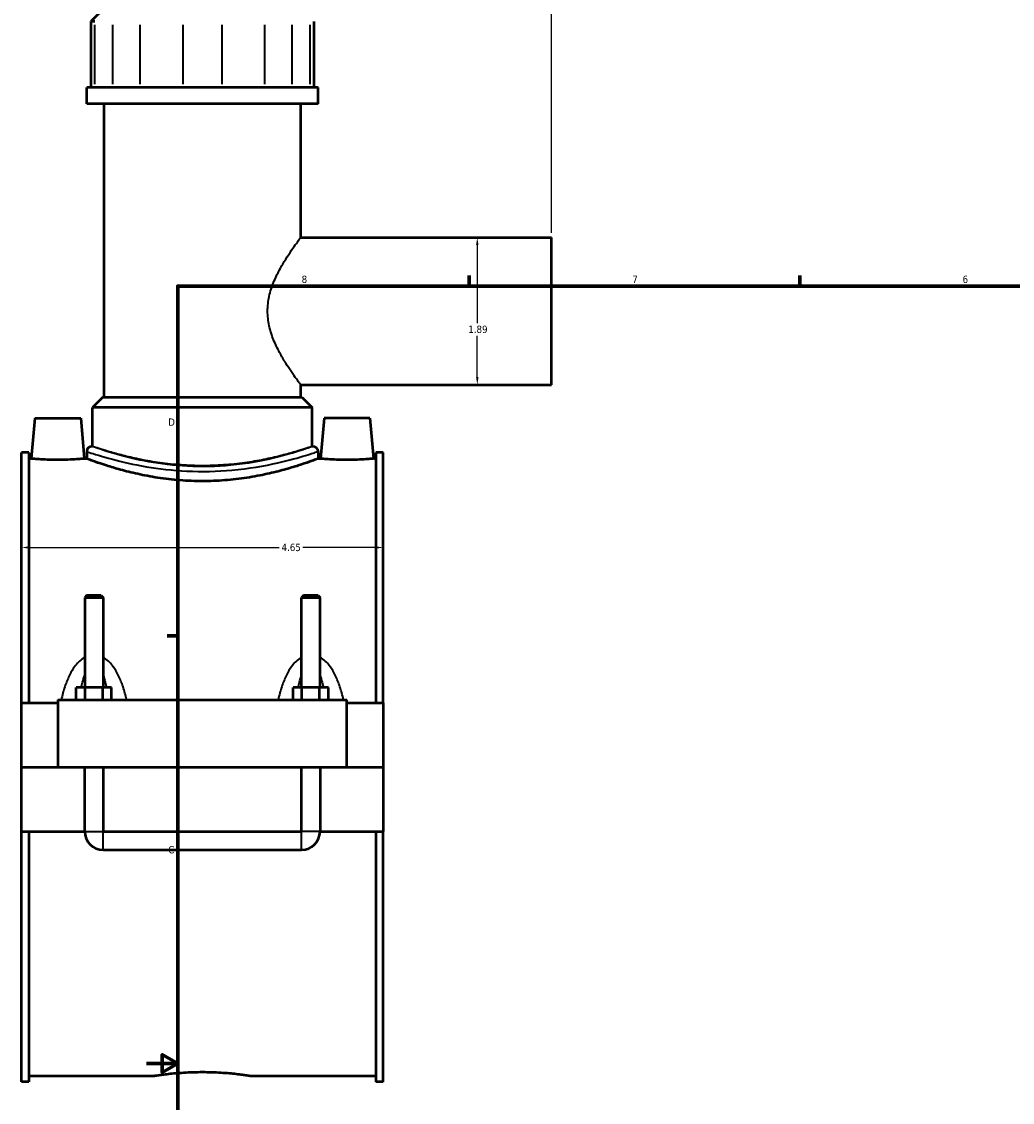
# Model space of a CAD drawing. Header units: inches. Extents: x -1.5 to 49.5, y -2 to 48.7.
# Tile 2 of 8: x -1.5 to 11.2, y 10.5 to 24.4. Entities that reach past the tile are written whole.
import ezdxf

# ---------------------------------------------------------------- set-up
doc = ezdxf.new("R2010")
doc.units = ezdxf.units.IN
doc.header["$MEASUREMENT"] = 0
for name, color, linetype, lineweight in [('Border (ANSI)', 7, 'Continuous', 70), ('Dimension (ANSI)', 7, 'Continuous', 25), ('Visible (ANSI)', 7, 'Continuous', 50), ('Visible Narrow (ANSI)', 7, 'Continuous', 35)]:
    doc.layers.add(name, color=color, linetype=linetype, lineweight=lineweight)
doc.styles.add('Note Text (ANSI)', font='tahoma.ttf')
doc.dimstyles.new('Default (ANSI)', dxfattribs={"dimtxt": 0.094488, "dimasz": 0.098425, "dimexe": 0.125, "dimexo": 0.0625, "dimgap": 0.031496, "dimtad": 0, "dimtih": 1, "dimtoh": 1, "dimrnd": 1e-08, "dimzin": 4, "dimdsep": 46, "dimtxsty": 'Note Text (ANSI)', "dimcen": 0.09, "dimdle": 0.393701, "dimclrd": 256, "dimclre": 256, "dimclrt": 5, "dimadec": 0, "dimazin": 1, "dimtfac": 1, "dimtofl": 0, "dimtmove": 0, "dimatfit": 3, "dimfxl": 1, "dimtolj": 1, "dimtzin": 4, "dimlwd": -1, "dimlwe": -1, "dimarcsym": 0})

# ---------------------------------------------------------------- blocks, each defined once
blk = doc.blocks.new('Borders Default Border')
at = {"layer": 'Border (ANSI)'}
for p, q in [((4.25, 21), (4.25, 21.134)), ((8.5, 21), (8.5, 21.134)), ((0.5, 16.5), (0.366, 16.5))]:
    blk.add_line(p, q, dxfattribs=at)
at = {"layer": 'Border (ANSI)', "flags": 128}
for points in [[(0.5, 1), (0.5, 21), (33.5, 21), (33.5, 1), (0.5, 1)], [(0.1, 11), (0.5, 11), (0.3, 11.115), (0.3, 10.885), (0.5, 11)]]:
    blk.add_lwpolyline(points, dxfattribs=at)
at = {"layer": 'Border (ANSI)', "color": 5, "true_color": 0x0000ff, "char_height": 0.0945, "attachment_point": 7, "style": 'Note Text (ANSI)'}
for s, insert in [('8', (2.094, 21.038)), ('7', (6.346, 21.04)), ('6', (10.595, 21.038)), ('D', (0.378, 19.203)), ('C', (0.378, 13.701))]:
    blk.add_mtext(s, dxfattribs=dict(at, insert=insert))
blk = doc.blocks.new('*D6')
at = {"layer": 'Defpoints', "color": 0, "transparency": 16777216}
for p in [(5.307, 25.9), (0.817, 25.088), (5.307, 21.625)]:
    blk.add_point(p, dxfattribs=at)
at = {"layer": 'Dimension (ANSI)', "transparency": 16777216}
for p, q in [((0.817, 25.151), (0.817, 26.025)), ((5.307, 21.687), (5.307, 26.025)), ((0.915, 25.9), (3.023, 25.9)), ((5.208, 25.9), (3.33, 25.9))]:
    blk.add_line(p, q, dxfattribs=at)
for points in [[(0.915, 25.917), (0.915, 25.884), (0.817, 25.9)], [(5.208, 25.917), (5.208, 25.884), (5.307, 25.9)]]:
    blk.add_solid(points, dxfattribs=at)
at = {"layer": 'Dimension (ANSI)', "color": 5, "transparency": 16777216, "insert": (3.055, 25.949), "char_height": 0.0945, "attachment_point": 1, "style": 'Note Text (ANSI)'}
blk.add_mtext('\\A1;4.49', dxfattribs=at)
blk = doc.blocks.new('*D7')
at = {"layer": 'Defpoints', "color": 0, "transparency": 16777216}
for p in [(3.142, 17.637), (-1.508, 17.248), (3.142, 17.248)]:
    blk.add_point(p, dxfattribs=at)
at = {"layer": 'Dimension (ANSI)', "transparency": 16777216}
for p, q in [((-1.41, 17.637), (1.804, 17.637)), ((3.043, 17.637), (2.11, 17.637))]:
    blk.add_line(p, q, dxfattribs=at)
for points in [[(-1.41, 17.654), (-1.41, 17.621), (-1.508, 17.637)], [(3.043, 17.654), (3.043, 17.621), (3.142, 17.637)]]:
    blk.add_solid(points, dxfattribs=at)
at = {"layer": 'Dimension (ANSI)', "color": 5, "transparency": 16777216, "insert": (1.835, 17.686), "char_height": 0.0945, "attachment_point": 1, "style": 'Note Text (ANSI)'}
blk.add_mtext('\\A1;4.65', dxfattribs=at)
blk = doc.blocks.new('*D9')
at = {"layer": 'Defpoints', "color": 0, "transparency": 16777216}
for p in [(4.353, 21.625), (4.353, 19.731), (4.353, 19.731)]:
    blk.add_point(p, dxfattribs=at)
at = {"layer": 'Dimension (ANSI)', "transparency": 16777216}
for p, q in [((4.353, 21.527), (4.353, 20.523)), ((4.353, 19.83), (4.353, 20.361))]:
    blk.add_line(p, q, dxfattribs=at)
for points in [[(4.337, 21.527), (4.369, 21.527), (4.353, 21.625)], [(4.337, 19.83), (4.369, 19.83), (4.353, 19.731)]]:
    blk.add_solid(points, dxfattribs=at)
at = {"layer": 'Dimension (ANSI)', "color": 5, "transparency": 16777216, "insert": (4.237, 20.491), "char_height": 0.0945, "attachment_point": 1, "style": 'Note Text (ANSI)'}
blk.add_mtext('\\A1;1.89', dxfattribs=at)

msp = doc.modelspace()

# ---------------------------------------------------------------- linework, layer by layer
at = {"layer": 'Visible (ANSI)'}
for p, q in [((-0.418, 24.6), (-0.617, 24.402)), ((-0.567, 24.402), (-0.617, 24.402)), ((-0.617, 24.402), (-0.617, 23.555)), ((2.251, 24.402), (2.251, 23.555)), ((2.305, 23.555), (-0.671, 23.555)), ((-0.671, 23.346), (-0.671, 23.555)), ((2.305, 23.346), (2.305, 23.555)), ((2.305, 23.346), (-0.671, 23.346)), ((-0.448, 19.57), (-0.448, 23.346)), ((2.082, 21.625), (2.082, 23.346)), ((2.082, 21.625), (5.307, 21.625)), ((5.307, 19.731), (5.307, 21.625)), ((2.082, 19.57), (2.082, 19.731)), ((2.082, 19.731), (5.307, 19.731)), ((-0.465, 19.57), (-0.597, 19.438)), ((-0.465, 19.57), (2.098, 19.57)), ((2.098, 19.57), (2.231, 19.438)), ((2.231, 19.438), (-0.597, 19.438)), ((-0.597, 18.938), (-0.597, 19.438)), ((2.231, 18.938), (2.231, 19.438)), ((-1.338, 19.299), (-1.384, 18.78)), ((-1.338, 19.299), (-0.748, 19.299)), ((-0.748, 19.299), (-0.702, 18.78)), ((2.382, 19.299), (2.336, 18.78)), ((2.972, 19.299), (2.382, 19.299)), ((2.972, 19.299), (3.018, 18.78)), ((-0.597, 18.938), (-0.605, 18.938)), ((2.239, 18.938), (2.231, 18.938)), ((-1.508, 15.638), (-1.508, 18.859)), ((-1.415, 18.859), (-1.508, 18.859)), ((-1.415, 18.859), (-1.415, 15.638)), ((-1.415, 18.78), (-1.384, 18.78)), ((-0.702, 18.78), (-0.671, 18.78)), ((-0.671, 18.872), (-0.671, 18.78)), ((2.305, 18.872), (2.305, 18.78)), ((2.305, 18.78), (2.336, 18.78)), ((3.018, 18.78), (3.049, 18.78)), ((3.049, 18.859), (3.049, 15.638)), ((3.142, 18.859), (3.049, 18.859)), ((3.142, 15.638), (3.142, 18.859)), ((-0.673, 17.018), (-0.696, 16.994)), ((-0.696, 16.994), (-0.46, 16.994)), ((-0.696, 16.994), (-0.696, 15.835)), ((-0.484, 17.018), (-0.673, 17.018)), ((-0.484, 17.018), (-0.46, 16.994)), ((-0.46, 16.994), (-0.46, 15.835)), ((2.117, 17.018), (2.094, 16.994)), ((2.094, 16.994), (2.33, 16.994)), ((2.094, 15.835), (2.094, 16.994)), ((2.306, 17.018), (2.117, 17.018)), ((2.306, 17.018), (2.33, 16.994)), ((2.33, 15.835), (2.33, 16.994)), ((-0.805, 15.677), (-0.805, 15.835)), ((-0.692, 15.835), (-0.805, 15.835)), ((-0.692, 15.677), (-0.692, 15.835)), ((-0.465, 15.835), (-0.692, 15.835)), ((-0.465, 15.677), (-0.465, 15.835)), ((-0.351, 15.835), (-0.465, 15.835)), ((-0.351, 15.677), (-0.351, 15.835)), ((1.985, 15.677), (1.985, 15.835)), ((2.098, 15.835), (1.985, 15.835)), ((2.098, 15.677), (2.098, 15.835)), ((2.325, 15.835), (2.098, 15.835)), ((2.325, 15.677), (2.325, 15.835)), ((2.439, 15.835), (2.325, 15.835)), ((2.439, 15.677), (2.439, 15.835)), ((-1.508, 15.638), (-1.043, 15.638)), ((-1.508, 14.813), (-1.508, 15.638)), ((-1.043, 15.677), (-1.043, 14.813)), ((-1.043, 15.677), (2.677, 15.677)), ((2.677, 14.813), (2.677, 15.677)), ((2.677, 15.638), (3.142, 15.638)), ((3.142, 15.638), (3.142, 14.813)), ((-1.508, 14.813), (-1.043, 14.813)), ((-1.508, 13.984), (-1.508, 14.809)), ((-0.696, 14.809), (-1.508, 14.809)), ((-1.043, 14.813), (2.677, 14.813)), ((-0.696, 14.813), (-0.696, 14.809)), ((-0.696, 13.984), (-0.696, 14.809)), ((-0.46, 14.813), (-0.46, 14.809)), ((-0.46, 14.809), (-0.46, 13.984)), ((2.094, 14.809), (-0.46, 14.809)), ((2.094, 14.809), (2.094, 14.813)), ((2.094, 13.984), (2.094, 14.809)), ((2.33, 14.809), (2.33, 14.813)), ((2.33, 14.809), (2.33, 13.984)), ((3.142, 14.809), (2.33, 14.809)), ((2.677, 14.813), (3.142, 14.813)), ((3.142, 14.809), (3.142, 13.984)), ((-1.508, 10.763), (-1.508, 13.984)), ((-1.508, 13.984), (-0.696, 13.984)), ((-1.415, 13.984), (-1.415, 10.763)), ((-0.46, 13.984), (2.094, 13.984)), ((2.33, 13.984), (3.142, 13.984)), ((3.049, 13.984), (3.049, 10.763)), ((3.142, 10.763), (3.142, 13.984)), ((-0.46, 13.748), (2.094, 13.748)), ((-1.415, 10.763), (-1.508, 10.763)), ((-1.415, 10.843), (0.2, 10.843)), ((1.434, 10.843), (3.049, 10.843)), ((3.142, 10.763), (3.049, 10.763))]:
    msp.add_line(p, q, dxfattribs=at)
for centre, radius, start, end in [((-0.605, 18.872), 0.0661, 90, 180), ((2.239, 18.872), 0.0661, 0, 90), ((-0.46, 13.984), 0.236, 180, 270), ((2.094, 13.984), 0.236, 270, 0)]:
    msp.add_arc(centre, radius, start, end, dxfattribs=at)
for points, knots in [([(-0.702, 18.78), (-0.702, 18.78), (-0.711, 18.779), (-0.746, 18.776), (-0.772, 18.774), (-0.832, 18.77), (-0.87, 18.768), (-0.955, 18.766), (-1, 18.765), (-1.086, 18.765), (-1.132, 18.766), (-1.216, 18.768), (-1.254, 18.77), (-1.315, 18.774), (-1.341, 18.776), (-1.375, 18.779), (-1.384, 18.78), (-1.384, 18.78)], [1.307237, 1.307237, 1.307237, 1.307237, 1.633904, 1.633904, 1.960572, 1.960572, 2.287523, 2.287523, 2.614474, 2.614474, 2.941426, 2.941426, 3.268377, 3.268377, 3.595044, 3.595044, 3.921712, 3.921712, 3.921712, 3.921712]), ([(2.305, 18.78), (2.305, 18.78), (2.296, 18.776), (2.258, 18.762), (2.229, 18.751), (2.153, 18.725), (2.105, 18.709), (1.996, 18.674), (1.935, 18.656), (1.804, 18.619), (1.729, 18.601), (1.568, 18.565), (1.48, 18.548), (1.297, 18.52), (1.202, 18.509), (1.009, 18.494), (0.911, 18.49), (0.722, 18.49), (0.625, 18.494), (0.432, 18.509), (0.336, 18.52), (0.153, 18.548), (0.066, 18.565), (-0.096, 18.601), (-0.17, 18.619), (-0.301, 18.656), (-0.363, 18.674), (-0.472, 18.709), (-0.519, 18.725), (-0.595, 18.751), (-0.624, 18.762), (-0.662, 18.776), (-0.671, 18.78), (-0.671, 18.78)], [5.757008, 5.757008, 5.757008, 5.757008, 6.476358, 6.476358, 7.195709, 7.195709, 7.915059, 7.915059, 8.634409, 8.634409, 9.354311, 9.354311, 10.074212, 10.074212, 10.794114, 10.794114, 11.514016, 11.514016, 12.233917, 12.233917, 12.953819, 12.953819, 13.67372, 13.67372, 14.393622, 14.393622, 15.112972, 15.112972, 15.832323, 15.832323, 16.551673, 16.551673, 17.271023, 17.271023, 17.271023, 17.271023]), ([(3.018, 18.78), (3.018, 18.78), (3.009, 18.779), (2.974, 18.776), (2.948, 18.774), (2.888, 18.77), (2.85, 18.768), (2.765, 18.766), (2.72, 18.765), (2.677, 18.765), (2.634, 18.765), (2.588, 18.766), (2.504, 18.768), (2.466, 18.77), (2.405, 18.774), (2.379, 18.776), (2.345, 18.779), (2.336, 18.78), (2.336, 18.78)], [3.921712, 3.921712, 3.921712, 3.921712, 4.248379, 4.248379, 4.575046, 4.575046, 4.901997, 4.901997, 5.228949, 5.228949, 5.228949, 5.5559, 5.5559, 5.882851, 5.882851, 6.209519, 6.209519, 6.536186, 6.536186, 6.536186, 6.536186]), ([(0.2, 10.843), (0.2, 10.843), (0.203, 10.843), (0.219, 10.846), (0.231, 10.847), (0.262, 10.852), (0.282, 10.855), (0.327, 10.86), (0.353, 10.864), (0.408, 10.87), (0.439, 10.873), (0.506, 10.879), (0.542, 10.881), (0.618, 10.886), (0.658, 10.888), (0.738, 10.89), (0.778, 10.891), (0.856, 10.891), (0.896, 10.89), (0.976, 10.888), (1.015, 10.886), (1.091, 10.881), (1.128, 10.879), (1.195, 10.873), (1.226, 10.87), (1.281, 10.864), (1.306, 10.86), (1.352, 10.855), (1.371, 10.852), (1.403, 10.847), (1.415, 10.846), (1.43, 10.843), (1.434, 10.843), (1.434, 10.843)], [2.366712, 2.366712, 2.366712, 2.366712, 2.662549, 2.662549, 2.958385, 2.958385, 3.254221, 3.254221, 3.550057, 3.550057, 3.845899, 3.845899, 4.141741, 4.141741, 4.437583, 4.437583, 4.733425, 4.733425, 5.029267, 5.029267, 5.325109, 5.325109, 5.620951, 5.620951, 5.916793, 5.916793, 6.212629, 6.212629, 6.508465, 6.508465, 6.804301, 6.804301, 7.100137, 7.100137, 7.100137, 7.100137])]:
    msp.add_open_spline(points, degree=3, knots=knots, dxfattribs=at)
at = {"layer": 'Visible Narrow (ANSI)'}
for p, q in [((-0.567, 23.597), (-0.567, 24.359)), ((-0.34, 24.359), (-0.34, 23.597)), ((0.018, 23.597), (0.018, 24.359)), ((0.564, 24.359), (0.564, 23.597)), ((1.07, 23.597), (1.07, 24.359)), ((1.616, 24.359), (1.616, 23.597)), ((1.974, 23.597), (1.974, 24.359)), ((2.2, 24.359), (2.2, 23.597)), ((-0.695, 13.984), (-0.462, 13.984)), ((-0.46, 13.75), (-0.46, 13.983)), ((2.094, 13.75), (2.094, 13.983)), ((2.328, 13.984), (2.095, 13.984))]:
    msp.add_line(p, q, dxfattribs=at)
for points, knots in [([(2.082, 19.731), (2.082, 19.731), (2.077, 19.738), (2.058, 19.763), (2.044, 19.782), (2.009, 19.831), (1.987, 19.861), (1.941, 19.93), (1.915, 19.968), (1.864, 20.05), (1.837, 20.096), (1.783, 20.197), (1.757, 20.251), (1.71, 20.366), (1.69, 20.427), (1.663, 20.551), (1.656, 20.615), (1.656, 20.742), (1.663, 20.806), (1.69, 20.93), (1.71, 20.99), (1.757, 21.105), (1.783, 21.16), (1.837, 21.26), (1.864, 21.307), (1.915, 21.388), (1.941, 21.426), (1.987, 21.495), (2.009, 21.525), (2.044, 21.574), (2.058, 21.593), (2.077, 21.619), (2.082, 21.625), (2.082, 21.625)], [3.833798, 3.833798, 3.833798, 3.833798, 4.307988, 4.307988, 4.782178, 4.782178, 5.256368, 5.256368, 5.730559, 5.730559, 6.214818, 6.214818, 6.699077, 6.699077, 7.183337, 7.183337, 7.667596, 7.667596, 8.151855, 8.151855, 8.636115, 8.636115, 9.120374, 9.120374, 9.604634, 9.604634, 10.078824, 10.078824, 10.553014, 10.553014, 11.027204, 11.027204, 11.501394, 11.501394, 11.501394, 11.501394]), ([(2.239, 18.938), (2.239, 18.938), (2.236, 18.937), (2.209, 18.928), (2.16, 18.91), (2.001, 18.859), (1.884, 18.824), (1.583, 18.751), (1.389, 18.715), (1.001, 18.677), (0.81, 18.672), (0.45, 18.691), (0.282, 18.712), (-0.031, 18.769), (-0.173, 18.804), (-0.423, 18.875), (-0.521, 18.909), (-0.593, 18.934), (-0.605, 18.938), (-0.605, 18.938)], [17.256123, 17.256123, 17.256123, 17.256123, 17.685432, 17.685432, 18.967156, 18.967156, 20.408642, 20.408642, 22.065775, 22.065775, 23.501924, 23.501924, 24.847355, 24.847355, 26.270964, 26.270964, 27.941283, 27.941283, 28.760193, 28.760193, 28.760193, 28.760193]), ([(2.231, 18.938), (2.231, 18.938), (2.222, 18.935), (2.186, 18.923), (2.158, 18.914), (2.086, 18.891), (2.041, 18.877), (1.937, 18.847), (1.879, 18.831), (1.754, 18.8), (1.684, 18.784), (1.53, 18.753), (1.447, 18.739), (1.273, 18.714), (1.182, 18.705), (0.999, 18.692), (0.906, 18.689), (0.727, 18.689), (0.635, 18.692), (0.452, 18.705), (0.361, 18.714), (0.187, 18.739), (0.104, 18.753), (-0.05, 18.784), (-0.12, 18.8), (-0.245, 18.831), (-0.304, 18.847), (-0.407, 18.877), (-0.452, 18.891), (-0.525, 18.914), (-0.552, 18.923), (-0.588, 18.935), (-0.597, 18.938), (-0.597, 18.938)], [5.458873, 5.458873, 5.458873, 5.458873, 6.141054, 6.141054, 6.823236, 6.823236, 7.505417, 7.505417, 8.187599, 8.187599, 8.870135, 8.870135, 9.552672, 9.552672, 10.235209, 10.235209, 10.917746, 10.917746, 11.600282, 11.600282, 12.282819, 12.282819, 12.965356, 12.965356, 13.647893, 13.647893, 14.330074, 14.330074, 15.012256, 15.012256, 15.694437, 15.694437, 16.376618, 16.376618, 16.376618, 16.376618]), ([(-0.671, 18.872), (-0.671, 18.872), (-0.659, 18.868), (-0.583, 18.843), (-0.481, 18.81), (-0.219, 18.74), (-0.07, 18.705), (0.257, 18.65), (0.433, 18.629), (0.809, 18.611), (1.009, 18.615), (1.416, 18.652), (1.618, 18.688), (1.934, 18.76), (2.056, 18.794), (2.223, 18.845), (2.274, 18.862), (2.302, 18.871), (2.305, 18.872), (2.305, 18.872)], [-28.760193, -28.760193, -28.760193, -28.760193, -27.941283, -27.941283, -26.270964, -26.270964, -24.847355, -24.847355, -23.501924, -23.501924, -22.065775, -22.065775, -20.408642, -20.408642, -18.967156, -18.967156, -17.685432, -17.685432, -17.256123, -17.256123, -17.256123, -17.256123]), ([(-0.696, 16.225), (-0.703, 16.221), (-0.709, 16.218), (-0.738, 16.199), (-0.759, 16.181), (-0.796, 16.144), (-0.812, 16.124), (-0.85, 16.072), (-0.87, 16.039), (-0.91, 15.96), (-0.929, 15.913), (-0.965, 15.811), (-0.98, 15.756), (-0.995, 15.692), (-0.997, 15.685), (-0.999, 15.677)], [-2.36167, -2.36167, -2.36167, -2.36167, -2.304165, -2.304165, -2.099394, -2.099394, -1.90878, -1.90878, -1.623189, -1.623189, -1.251919, -1.251919, -0.83598, -0.83598, -0.781638, -0.781638, -0.781638, -0.781638]), ([(-0.158, 15.677), (-0.159, 15.685), (-0.161, 15.692), (-0.176, 15.756), (-0.192, 15.811), (-0.227, 15.913), (-0.246, 15.96), (-0.287, 16.039), (-0.306, 16.072), (-0.344, 16.124), (-0.36, 16.144), (-0.397, 16.181), (-0.418, 16.199), (-0.447, 16.218), (-0.453, 16.221), (-0.46, 16.225)], [-4.568716, -4.568716, -4.568716, -4.568716, -4.514374, -4.514374, -4.098436, -4.098436, -3.727166, -3.727166, -3.441574, -3.441574, -3.250961, -3.250961, -3.04619, -3.04619, -2.988684, -2.988684, -2.988684, -2.988684]), ([(2.094, 16.225), (2.087, 16.221), (2.081, 16.218), (2.052, 16.199), (2.031, 16.181), (1.994, 16.144), (1.978, 16.124), (1.94, 16.072), (1.92, 16.039), (1.88, 15.96), (1.861, 15.913), (1.825, 15.811), (1.81, 15.756), (1.795, 15.692), (1.793, 15.685), (1.791, 15.677)], [-2.36167, -2.36167, -2.36167, -2.36167, -2.304165, -2.304165, -2.099394, -2.099394, -1.908781, -1.908781, -1.623189, -1.623189, -1.251919, -1.251919, -0.83598, -0.83598, -0.781638, -0.781638, -0.781638, -0.781638]), ([(2.632, 15.677), (2.631, 15.685), (2.629, 15.692), (2.614, 15.756), (2.598, 15.811), (2.563, 15.913), (2.544, 15.96), (2.503, 16.039), (2.484, 16.072), (2.446, 16.124), (2.43, 16.144), (2.393, 16.181), (2.372, 16.199), (2.343, 16.218), (2.337, 16.221), (2.33, 16.225)], [-4.568716, -4.568716, -4.568716, -4.568716, -4.514374, -4.514374, -4.098435, -4.098435, -3.727166, -3.727166, -3.441574, -3.441574, -3.250961, -3.250961, -3.04619, -3.04619, -2.988684, -2.988684, -2.988684, -2.988684]), ([(-0.74, 15.835), (-0.735, 15.859), (-0.73, 15.882), (-0.716, 15.936), (-0.707, 15.966), (-0.696, 15.994)], [1.4156837, 1.4156837, 1.4156837, 1.4156837, 1.6231886, 1.6231886, 1.9038075, 1.9038075, 1.9038075, 1.9038075]), ([(-0.46, 15.994), (-0.45, 15.966), (-0.441, 15.936), (-0.426, 15.882), (-0.421, 15.859), (-0.416, 15.835)], [3.4465472, 3.4465472, 3.4465472, 3.4465472, 3.7271661, 3.7271661, 3.9346709, 3.9346709, 3.9346709, 3.9346709]), ([(2.05, 15.835), (2.055, 15.859), (2.06, 15.882), (2.074, 15.936), (2.083, 15.966), (2.094, 15.994)], [1.4156837, 1.4156837, 1.4156837, 1.4156837, 1.6231887, 1.6231887, 1.9038075, 1.9038075, 1.9038075, 1.9038075]), ([(2.33, 15.994), (2.34, 15.966), (2.349, 15.936), (2.364, 15.882), (2.369, 15.859), (2.374, 15.835)], [3.4465472, 3.4465472, 3.4465472, 3.4465472, 3.727166, 3.727166, 3.9346709, 3.9346709, 3.9346709, 3.9346709])]:
    msp.add_open_spline(points, degree=3, knots=knots, dxfattribs=at)

# ---------------------------------------------------------------- block references
msp.add_blockref('Borders Default Border', (0, 0))

# ---------------------------------------------------------------- dimensions: what is measured, and where the dimension line sits
at = {"layer": 'Dimension (ANSI)'}
for base, p1, p2, angle, override, picture, middle in [((5.307, 25.9), (0.817, 25.088), (5.307, 21.625), 180, {"dimgap": 0.031496, "dimtih": 0, "dimtoh": 0, "dimdec": 2, "dimtol": 0, "dimlim": 0, "dimtp": 0, "dimtm": 0, "dimtdec": 2, "dimatfit": 1}, '*D6', (3.177, 25.9)), ((4.353, 19.731), (4.353, 21.625), (4.353, 19.731), 270, {"dimgap": 0.031496, "dimdec": 2, "dimse1": 1, "dimse2": 1, "dimtol": 0, "dimlim": 0, "dimtp": 0, "dimtm": 0, "dimtdec": 2, "dimatfit": 1}, '*D9', (4.353, 20.442)), ((3.142, 17.637), (-1.508, 17.248), (3.142, 17.248), 180, {"dimgap": 0.031496, "dimtih": 0, "dimtoh": 0, "dimdec": 2, "dimse1": 1, "dimse2": 1, "dimtol": 0, "dimlim": 0, "dimtp": 0, "dimtm": 0, "dimtdec": 2, "dimatfit": 1}, '*D7', (1.957, 17.637))]:
    dim = msp.add_linear_dim(base=base, p1=p1, p2=p2, angle=angle, dimstyle='Default (ANSI)', override=override, dxfattribs=at)
    dim.commit()
    dim.dimension.update_dxf_attribs({"geometry": picture, "text_midpoint": middle, "dimtype": 160})

doc.saveas('drawing.dxf')
